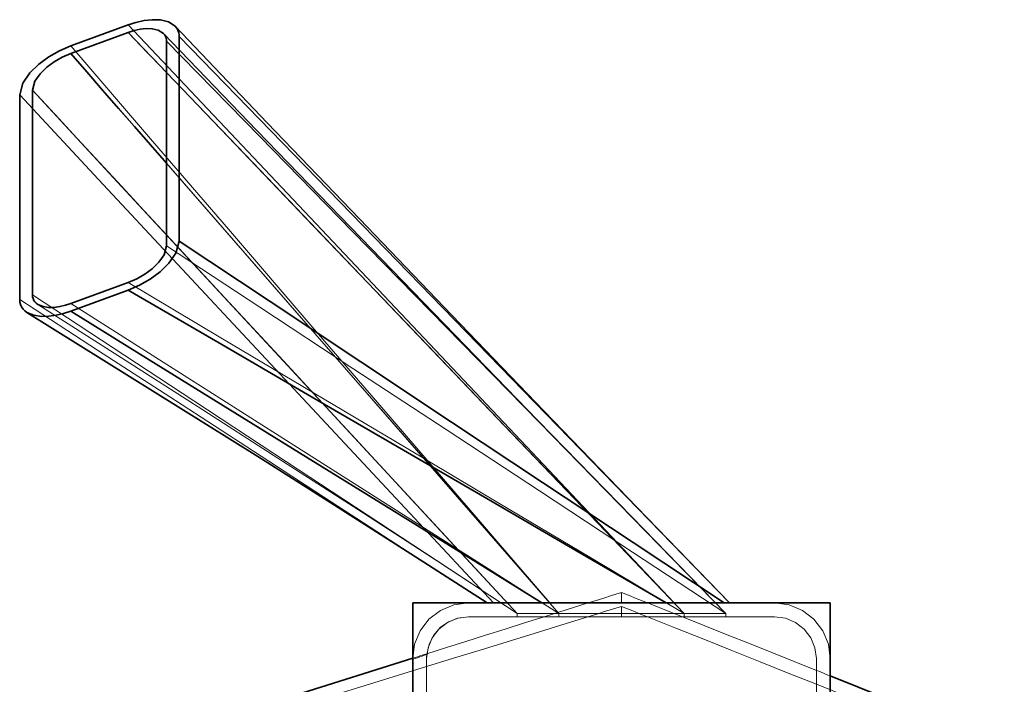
# Model space of a CAD drawing. Header units: millimetres. Extents: x 0 to 420, y 0 to 297.
# Tile 5 of 13: x 122.23 to 129.3, y 94.38 to 99.16. Entities that reach past the tile are written whole.
import ezdxf

# ---------------------------------------------------------------- set-up
doc = ezdxf.new("R2010")
doc.units = ezdxf.units.MM
doc.linetypes.add('DASHED', pattern=[1.524, 1.27, -0.254])
doc.layers.add('HIDDEN', color=7, linetype='DASHED', lineweight=13, true_color=0x969696)
doc.layers.add('OUTLINE', color=7, linetype='Continuous', lineweight=35, true_color=0x141414)

msp = doc.modelspace()

# ---------------------------------------------------------------- linework, layer by layer
at = {"layer": 'HIDDEN'}
for points in [[(123.3443, 99.1103), (123.2951, 99.1422), (123.2378, 99.1559), (123.1788, 99.1577), (123.1202, 99.1511), (123.0625, 99.1382), (123.0063, 99.1203)], [(126.9292, 94.9668), (126.2753, 95.6591), (125.6215, 96.3513), (124.9677, 97.0435), (124.3139, 97.7358), (123.6601, 98.428), (123.0063, 99.1203)], [(126.9292, 94.9668), (126.2753, 95.6591), (125.6215, 96.3513), (124.9677, 97.0435), (124.3139, 97.7358), (123.6601, 98.428), (123.0063, 99.1203)], [(123.0063, 99.0658), (123.0484, 99.0793), (123.0916, 99.0889), (123.1355, 99.0939), (123.1797, 99.0926), (123.2226, 99.0824), (123.2595, 99.0587)], [(123.373, 99.0364), (123.3722, 99.0499), (123.3699, 99.0633), (123.366, 99.0762), (123.3603, 99.0885), (123.353, 99.1), (123.3443, 99.1103)], [(123.0063, 99.0658), (122.5937, 98.9151)], [(127, 94.8918), (126.3344, 95.5875), (125.6688, 96.2832), (125.0031, 96.9788), (124.3375, 97.6745), (123.6719, 98.3701), (123.0063, 99.0658)], [(123.2595, 99.0587), (123.2661, 99.0509), (123.2717, 99.0423), (123.276, 99.033), (123.279, 99.0232), (123.2807, 99.0131), (123.2813, 99.0029)], [(127.3, 94.8918), (126.6244, 95.5842), (125.9498, 96.2775), (125.2762, 96.9718), (124.6033, 97.6668), (123.9311, 98.3625), (123.2595, 99.0587)], [(127.3, 94.8918), (126.6244, 95.5842), (125.9498, 96.2775), (125.2762, 96.9718), (124.6033, 97.6668), (123.9311, 98.3625), (123.2595, 99.0587)], [(127.3271, 94.9668), (126.6681, 95.6451), (126.0091, 96.3234), (125.3501, 97.0016), (124.691, 97.6799), (124.032, 98.3582), (123.373, 99.0364)], [(123.373, 99.0364), (123.373, 97.566)], [(122.5937, 98.9695), (122.5123, 98.9343), (122.4353, 98.8902), (122.3639, 98.8375), (122.3006, 98.7754), (122.2503, 98.7025), (122.227, 98.6177)], [(126.0355, 94.9668), (125.4619, 95.6339), (124.8882, 96.3011), (124.3146, 96.9682), (123.741, 97.6353), (123.1674, 98.3024), (122.5937, 98.9695)], [(126.0355, 94.9668), (125.4619, 95.6339), (124.8882, 96.3011), (124.3146, 96.9682), (123.741, 97.6353), (123.1674, 98.3024), (122.5937, 98.9695)], [(127.3, 94.8918), (126.6302, 95.577), (125.9604, 96.2622), (125.2907, 96.9474), (124.6209, 97.6326), (123.9511, 98.3177), (123.2813, 99.0029)], [(123.2813, 99.0029), (123.2813, 97.5325)], [(127.3, 94.8918), (126.6302, 95.577), (125.9604, 96.2622), (125.2907, 96.9474), (124.6209, 97.6326), (123.9511, 98.3177), (123.2813, 99.0029)], [(122.3187, 98.6512), (122.3361, 98.7148), (122.3739, 98.7695), (122.4214, 98.816), (122.4749, 98.8556), (122.5326, 98.8887), (122.5937, 98.9151)], [(126.1, 94.8918), (125.5156, 95.5624), (124.9312, 96.2329), (124.3469, 96.9034), (123.7625, 97.574), (123.1781, 98.2445), (122.5937, 98.9151)], [(127, 94.8918), (126.3802, 95.5396), (125.7604, 96.1873), (125.1407, 96.8351), (124.5209, 97.4828), (123.9011, 98.1306), (123.2813, 98.7784)], [(125.6301, 94.9668), (125.0629, 95.5753), (124.4957, 96.1838), (123.9286, 96.7923), (123.3614, 97.4007), (122.7942, 98.0092), (122.227, 98.6177)], [(125.6301, 94.9668), (125.0629, 95.5753), (124.4957, 96.1838), (123.9286, 96.7923), (123.3614, 97.4007), (122.7942, 98.0092), (122.227, 98.6177)], [(122.3187, 98.6512), (122.3187, 97.1807)], [(125.8, 94.8918), (125.2198, 95.5184), (124.6396, 96.1449), (124.0593, 96.7715), (123.4791, 97.3981), (122.8989, 98.0246), (122.3187, 98.6512)], [(126.1, 94.8918), (125.6302, 95.4309), (125.1604, 95.9699), (124.6907, 96.509), (124.2209, 97.048), (123.7511, 97.5871), (123.2813, 98.1261)], [(125.8, 94.8918), (125.3802, 95.3451), (124.9604, 95.7984), (124.5407, 96.2518), (124.1209, 96.7051), (123.7011, 97.1584), (123.2813, 97.6117)], [(123.0063, 97.2141), (123.0877, 97.2493), (123.1647, 97.2934), (123.2361, 97.3462), (123.2994, 97.4082), (123.3497, 97.4811), (123.373, 97.566)], [(127.2871, 94.9668), (126.6347, 95.4), (125.9824, 95.8332), (125.33, 96.2664), (124.6777, 96.6996), (124.0253, 97.1328), (123.373, 97.566)], [(123.2813, 97.5325), (123.2639, 97.4689), (123.2261, 97.4142), (123.1786, 97.3676), (123.1251, 97.3281), (123.0674, 97.295), (123.0063, 97.2686)], [(127.3, 94.8918), (126.6302, 95.3319), (125.9604, 95.772), (125.2907, 96.2122), (124.6209, 96.6523), (123.9511, 97.0924), (123.2813, 97.5325)], [(127.3, 94.8918), (126.6302, 95.3319), (125.9604, 95.772), (125.2907, 96.2122), (124.6209, 96.6523), (123.9511, 97.0924), (123.2813, 97.5325)], [(123.0063, 97.2686), (122.5937, 97.1179)], [(127, 94.8918), (126.3344, 95.288), (125.6688, 95.6841), (125.0031, 96.0802), (124.3375, 96.4763), (123.6719, 96.8725), (123.0063, 97.2686)], [(127, 94.8918), (126.3344, 95.288), (125.6688, 95.6841), (125.0031, 96.0802), (124.3375, 96.4763), (123.6719, 96.8725), (123.0063, 97.2686)], [(123.0063, 97.2141), (122.5937, 97.0634)], [(126.871, 94.9668), (126.2269, 95.3414), (125.5828, 95.7159), (124.9386, 96.0905), (124.2945, 96.465), (123.6504, 96.8396), (123.0063, 97.2141)], [(125.5845, 94.9668), (125.0249, 95.3302), (124.4653, 95.6936), (123.9058, 96.057), (123.3462, 96.4204), (122.7866, 96.7838), (122.227, 97.1472)], [(122.227, 97.1472), (122.2284, 97.1286), (122.2329, 97.1105), (122.2406, 97.0935), (122.2512, 97.0782), (122.2644, 97.0651), (122.2795, 97.0541)], [(125.5845, 94.9668), (125.0249, 95.3302), (124.4653, 95.6936), (123.9058, 96.057), (123.3462, 96.4204), (122.7866, 96.7838), (122.227, 97.1472)], [(125.8, 94.8918), (125.2198, 95.2733), (124.6396, 95.6548), (124.0593, 96.0363), (123.4791, 96.4178), (122.8989, 96.7993), (122.3187, 97.1807)], [(122.3571, 97.1115), (122.346, 97.1197), (122.3364, 97.1296), (122.3286, 97.1409), (122.323, 97.1536), (122.3197, 97.167), (122.3187, 97.1807)], [(125.8, 94.8918), (125.2198, 95.2733), (124.6396, 95.6548), (124.0593, 96.0363), (123.4791, 96.4178), (122.8989, 96.7993), (122.3187, 97.1807)], [(122.5937, 97.1179), (122.5551, 97.1053), (122.5155, 97.096), (122.4752, 97.0905), (122.4346, 97.0898), (122.3945, 97.0958), (122.3571, 97.1115)], [(126.1, 94.8918), (125.5156, 95.2628), (124.9312, 95.6338), (124.3469, 96.0048), (123.7625, 96.3758), (123.1781, 96.7469), (122.5937, 97.1179)], [(126.1, 94.8918), (125.5156, 95.2628), (124.9312, 95.6338), (124.3469, 96.0048), (123.7625, 96.3758), (123.1781, 96.7469), (122.5937, 97.1179)], [(122.2795, 97.0541), (122.3292, 97.0337), (122.3826, 97.026), (122.4365, 97.027), (122.4899, 97.0344), (122.5424, 97.0468), (122.5937, 97.0634)], [(122.2795, 97.0541), (122.2795, 97.0541), (122.2795, 97.0541), (122.2795, 97.0541), (122.2795, 97.0541), (122.2795, 97.0541), (122.2795, 97.0541)], [(125.8, 94.8918), (125.2287, 95.2657), (124.6561, 95.6375), (124.0824, 96.0076), (123.5079, 96.3765), (122.9328, 96.7444), (122.3571, 97.1115)], [(125.8, 94.8918), (125.2287, 95.2657), (124.6561, 95.6375), (124.0824, 96.0076), (123.5079, 96.3765), (122.9328, 96.7444), (122.3571, 97.1115)], [(125.9789, 94.9668), (125.4147, 95.3163), (124.8505, 95.6657), (124.2863, 96.0151), (123.7221, 96.3645), (123.1579, 96.714), (122.5937, 97.0634)], [(126.3118, 94.9668), (126.3515, 94.9793), (126.3912, 94.9918), (126.4309, 95.0043), (126.4706, 95.0168), (126.5103, 95.0293), (126.55, 95.0418)], [(126.3118, 94.9668), (126.3515, 94.9793), (126.3912, 94.9918), (126.4309, 95.0043), (126.4706, 95.0168), (126.5103, 95.0293), (126.55, 95.0418)], [(126.55, 95.0418), (126.5812, 95.0293), (126.6125, 95.0168), (126.6437, 95.0043), (126.675, 94.9918), (126.7062, 94.9793), (126.7375, 94.9668)], [(126.55, 94.9668), (126.55, 94.9793), (126.55, 94.9918), (126.55, 95.0043), (126.55, 95.0168), (126.55, 95.0293), (126.55, 95.0418)], [(126.55, 95.0418), (126.55, 95.0293), (126.55, 95.0168), (126.55, 95.0043), (126.55, 94.9918), (126.55, 94.9793), (126.55, 94.9668)], [(126.55, 95.0418), (126.5812, 95.0293), (126.6125, 95.0168), (126.6437, 95.0043), (126.675, 94.9918), (126.7062, 94.9793), (126.7375, 94.9668)], [(125.05, 94.5668), (125.05, 94.9668)], [(125.05, 94.5668), (125.0636, 94.6704), (125.1036, 94.7668), (125.1672, 94.8497), (125.25, 94.9132), (125.3465, 94.9532), (125.45, 94.9668)], [(125.05, 94.9668), (125.45, 94.9668)], [(125.05, 94.5668), (125.0636, 94.6704), (125.1036, 94.7668), (125.1672, 94.8497), (125.25, 94.9132), (125.3465, 94.9532), (125.45, 94.9668)], [(125.05, 94.9668), (128.05, 94.9668)], [(125.05, 94.9668), (125.45, 94.9668)], [(125.45, 94.9668), (125.3465, 94.9532), (125.25, 94.9132), (125.1672, 94.8497), (125.1036, 94.7668), (125.0636, 94.6704), (125.05, 94.5668)], [(125.05, 94.5668), (125.05, 94.9668)], [(125.05, 92.2168), (125.05, 94.9668)], [(125.45, 94.9668), (125.3465, 94.9532), (125.25, 94.9132), (125.1672, 94.8497), (125.1036, 94.7668), (125.0636, 94.6704), (125.05, 94.5668)], [(126.3118, 94.9668), (125.45, 94.9668)], [(125.45, 94.9668), (126.3118, 94.9668)], [(125.9789, 94.9668), (125.9131, 94.9668), (125.8474, 94.9668), (125.7816, 94.9668), (125.7159, 94.9668), (125.6501, 94.9668), (125.5844, 94.9668)], [(125.5844, 94.9668), (125.5844, 94.9668), (125.5844, 94.9668), (125.5844, 94.9668), (125.5845, 94.9668), (125.5845, 94.9668), (125.5845, 94.9668)], [(125.5845, 94.9668), (125.5845, 94.9668), (125.5845, 94.9668), (125.5844, 94.9668), (125.5844, 94.9668), (125.5844, 94.9668), (125.5844, 94.9668)], [(125.5844, 94.9668), (125.6501, 94.9668), (125.7159, 94.9668), (125.7816, 94.9668), (125.8474, 94.9668), (125.9131, 94.9668), (125.9789, 94.9668)], [(125.5845, 94.9668), (125.5921, 94.9668), (125.5997, 94.9668), (125.6073, 94.9668), (125.6149, 94.9668), (125.6225, 94.9668), (125.6301, 94.9668)], [(125.6301, 94.9668), (125.6225, 94.9668), (125.6149, 94.9668), (125.6073, 94.9668), (125.5997, 94.9668), (125.5921, 94.9668), (125.5845, 94.9668)], [(125.6301, 94.9668), (125.6977, 94.9668), (125.7652, 94.9668), (125.8328, 94.9668), (125.9004, 94.9668), (125.9679, 94.9668), (126.0355, 94.9668)], [(126.0355, 94.9668), (125.9679, 94.9668), (125.9004, 94.9668), (125.8328, 94.9668), (125.7652, 94.9668), (125.6977, 94.9668), (125.6301, 94.9668)], [(126.871, 94.9668), (126.7223, 94.9668), (126.5736, 94.9668), (126.425, 94.9668), (126.2763, 94.9668), (126.1276, 94.9668), (125.9789, 94.9668)], [(125.9789, 94.9668), (126.1276, 94.9668), (126.2763, 94.9668), (126.425, 94.9668), (126.5736, 94.9668), (126.7223, 94.9668), (126.871, 94.9668)], [(125.9942, 94.8668), (126.0472, 94.8835), (126.1001, 94.9002), (126.153, 94.9168), (126.206, 94.9335), (126.2589, 94.9502), (126.3118, 94.9668)], [(126.3118, 94.9668), (126.2589, 94.9502), (126.206, 94.9335), (126.153, 94.9168), (126.1001, 94.9002), (126.0472, 94.8835), (125.9942, 94.8668)], [(126.0355, 94.9668), (126.1845, 94.9668), (126.3334, 94.9668), (126.4823, 94.9668), (126.6313, 94.9668), (126.7802, 94.9668), (126.9292, 94.9668)], [(126.9292, 94.9668), (126.7802, 94.9668), (126.6313, 94.9668), (126.4823, 94.9668), (126.3334, 94.9668), (126.1845, 94.9668), (126.0355, 94.9668)], [(126.3075, 94.8668), (126.3479, 94.8793), (126.3883, 94.8918), (126.4287, 94.9043), (126.4692, 94.9168), (126.5096, 94.9293), (126.55, 94.9418)], [(126.3075, 94.8668), (126.3479, 94.8793), (126.3883, 94.8918), (126.4287, 94.9043), (126.4692, 94.9168), (126.5096, 94.9293), (126.55, 94.9418)], [(126.3118, 94.9668), (126.3515, 94.9668), (126.3912, 94.9668), (126.4309, 94.9668), (126.4706, 94.9668), (126.5103, 94.9668), (126.55, 94.9668)], [(126.55, 94.9668), (126.5103, 94.9668), (126.4706, 94.9668), (126.4309, 94.9668), (126.3912, 94.9668), (126.3515, 94.9668), (126.3118, 94.9668)], [(126.55, 94.9668), (126.5812, 94.9668), (126.6125, 94.9668), (126.6437, 94.9668), (126.675, 94.9668), (126.7062, 94.9668), (126.7375, 94.9668)], [(126.55, 94.9668), (126.5812, 94.9668), (126.6125, 94.9668), (126.6437, 94.9668), (126.675, 94.9668), (126.7062, 94.9668), (126.7375, 94.9668)], [(126.55, 94.8668), (126.55, 94.8793), (126.55, 94.8918), (126.55, 94.9043), (126.55, 94.9168), (126.55, 94.9293), (126.55, 94.9418)], [(126.55, 94.9418), (126.5812, 94.9293), (126.6125, 94.9168), (126.6437, 94.9043), (126.675, 94.8918), (126.7062, 94.8793), (126.7375, 94.8668)], [(126.55, 94.9418), (126.55, 94.9293), (126.55, 94.9168), (126.55, 94.9043), (126.55, 94.8918), (126.55, 94.8793), (126.55, 94.8668)], [(126.55, 94.9418), (126.5812, 94.9293), (126.6125, 94.9168), (126.6437, 94.9043), (126.675, 94.8918), (126.7062, 94.8793), (126.7375, 94.8668)], [(126.7375, 94.9668), (127.65, 94.9668)], [(126.7375, 94.9668), (126.7792, 94.9502), (126.8208, 94.9335), (126.8625, 94.9168), (126.9042, 94.9002), (126.9458, 94.8835), (126.9875, 94.8668)], [(127.65, 94.9668), (126.7375, 94.9668)], [(126.7375, 94.9668), (126.7792, 94.9502), (126.8208, 94.9335), (126.8625, 94.9168), (126.9042, 94.9002), (126.9458, 94.8835), (126.9875, 94.8668)], [(127.2871, 94.9668), (127.2177, 94.9668), (127.1484, 94.9668), (127.079, 94.9668), (127.0097, 94.9668), (126.9404, 94.9668), (126.871, 94.9668)], [(126.871, 94.9668), (126.9404, 94.9668), (127.0097, 94.9668), (127.079, 94.9668), (127.1484, 94.9668), (127.2177, 94.9668), (127.2871, 94.9668)], [(126.9292, 94.9668), (126.9955, 94.9668), (127.0618, 94.9668), (127.1282, 94.9668), (127.1945, 94.9668), (127.2608, 94.9668), (127.3271, 94.9668)], [(127.3271, 94.9668), (127.2608, 94.9668), (127.1945, 94.9668), (127.1282, 94.9668), (127.0618, 94.9668), (126.9955, 94.9668), (126.9292, 94.9668)], [(127.3271, 94.9668), (127.3204, 94.9668), (127.3138, 94.9668), (127.3071, 94.9668), (127.3004, 94.9668), (127.2937, 94.9668), (127.2871, 94.9668)], [(127.2871, 94.9668), (127.2937, 94.9668), (127.3004, 94.9668), (127.3071, 94.9668), (127.3138, 94.9668), (127.3204, 94.9668), (127.3271, 94.9668)], [(127.3271, 94.9668), (127.3271, 94.9668), (127.3271, 94.9668), (127.3271, 94.9668), (127.3271, 94.9668), (127.3271, 94.9668), (127.3271, 94.9668)], [(127.3271, 94.9668), (127.3271, 94.9668), (127.3271, 94.9668), (127.3271, 94.9668), (127.3271, 94.9668), (127.3271, 94.9668), (127.3271, 94.9668)], [(128.05, 94.5668), (128.0364, 94.6704), (127.9964, 94.7668), (127.9328, 94.8497), (127.85, 94.9132), (127.7535, 94.9532), (127.65, 94.9668)], [(127.65, 94.9668), (128.05, 94.9668)], [(128.05, 94.5668), (128.0364, 94.6704), (127.9964, 94.7668), (127.9328, 94.8497), (127.85, 94.9132), (127.7535, 94.9532), (127.65, 94.9668)], [(127.65, 94.9668), (128.05, 94.9668)], [(127.65, 94.9668), (127.7535, 94.9532), (127.85, 94.9132), (127.9328, 94.8497), (127.9964, 94.7668), (128.0364, 94.6704), (128.05, 94.5668)], [(127.65, 94.9668), (127.7535, 94.9532), (127.85, 94.9132), (127.9328, 94.8497), (127.9964, 94.7668), (128.0364, 94.6704), (128.05, 94.5668)], [(128.05, 94.5668), (128.05, 94.9668)], [(128.05, 92.2168), (128.05, 94.9668)], [(128.05, 94.5668), (128.05, 94.9668)], [(126.3075, 94.8668), (126.1146, 94.8072), (125.9216, 94.7475), (125.7287, 94.6879), (125.5358, 94.6282), (125.3429, 94.5686), (125.15, 94.5089)], [(125.15, 94.5089), (125.3429, 94.5686), (125.5358, 94.6282), (125.7287, 94.6879), (125.9216, 94.7475), (126.1146, 94.8072), (126.3075, 94.8668)], [(125.15, 94.5668), (125.1602, 94.6445), (125.1902, 94.7168), (125.2379, 94.779), (125.3, 94.8266), (125.3724, 94.8566), (125.45, 94.8668)], [(125.45, 94.8668), (125.3724, 94.8566), (125.3, 94.8266), (125.2379, 94.779), (125.1902, 94.7168), (125.1602, 94.6445), (125.15, 94.5668)], [(125.45, 94.8668), (125.377, 94.8578), (125.3085, 94.8313), (125.2484, 94.789), (125.2004, 94.7333), (125.1674, 94.6676), (125.1514, 94.5959)], [(125.1514, 94.5959), (125.1674, 94.6676), (125.2004, 94.7333), (125.2484, 94.789), (125.3085, 94.8313), (125.377, 94.8578), (125.45, 94.8668)], [(125.9942, 94.8668), (125.8539, 94.8226), (125.7135, 94.7784), (125.5731, 94.7342), (125.4328, 94.69), (125.2924, 94.6458), (125.152, 94.6016)], [(125.152, 94.6016), (125.2924, 94.6458), (125.4328, 94.69), (125.5731, 94.7342), (125.7135, 94.7784), (125.8539, 94.8226), (125.9942, 94.8668)], [(125.45, 94.8668), (125.9942, 94.8668)], [(125.45, 94.8668), (127.65, 94.8668)], [(127.65, 94.8668), (125.45, 94.8668)], [(125.9942, 94.8668), (125.45, 94.8668)], [(126.1, 94.8918), (126.05, 94.8918), (126, 94.8918), (125.95, 94.8918), (125.9, 94.8918), (125.85, 94.8918), (125.8, 94.8918)], [(125.8, 94.8918), (125.85, 94.8918), (125.9, 94.8918), (125.95, 94.8918), (126, 94.8918), (126.05, 94.8918), (126.1, 94.8918)], [(125.8, 94.8668), (125.8, 94.8918)], [(125.8, 94.8668), (125.8, 94.8918)], [(125.8, 94.8918), (125.85, 94.8918), (125.9, 94.8918), (125.95, 94.8918), (126, 94.8918), (126.05, 94.8918), (126.1, 94.8918)], [(125.8, 94.8668), (125.8, 94.8918)], [(125.8, 94.8668), (125.8, 94.8918)], [(126.1, 94.8918), (126.05, 94.8918), (126, 94.8918), (125.95, 94.8918), (125.9, 94.8918), (125.85, 94.8918), (125.8, 94.8918)], [(125.8, 94.8668), (125.85, 94.8668), (125.9, 94.8668), (125.95, 94.8668), (126, 94.8668), (126.05, 94.8668), (126.1, 94.8668)], [(126.1, 94.8668), (126.05, 94.8668), (126, 94.8668), (125.95, 94.8668), (125.9, 94.8668), (125.85, 94.8668), (125.8, 94.8668)], [(126.1, 94.8668), (126.05, 94.8668), (126, 94.8668), (125.95, 94.8668), (125.9, 94.8668), (125.85, 94.8668), (125.8, 94.8668)], [(125.8, 94.8668), (125.85, 94.8668), (125.9, 94.8668), (125.95, 94.8668), (126, 94.8668), (126.05, 94.8668), (126.1, 94.8668)], [(126.3075, 94.8668), (125.9942, 94.8668)], [(125.9942, 94.8668), (126.3075, 94.8668)], [(127, 94.8918), (126.1, 94.8918)], [(127, 94.8918), (126.1, 94.8918)], [(127, 94.8918), (126.1, 94.8918)], [(127, 94.8918), (126.1, 94.8918)], [(126.1, 94.8668), (126.1, 94.8918)], [(126.1, 94.8668), (126.1, 94.8918)], [(126.1, 94.8668), (126.1, 94.8918)], [(126.1, 94.8668), (126.1, 94.8918)], [(126.1, 94.8668), (127, 94.8668)], [(127, 94.8668), (126.1, 94.8668)], [(127, 94.8668), (126.1, 94.8668)], [(126.1, 94.8668), (127, 94.8668)], [(126.55, 94.8668), (126.5096, 94.8668), (126.4692, 94.8668), (126.4287, 94.8668), (126.3883, 94.8668), (126.3479, 94.8668), (126.3075, 94.8668)], [(126.3075, 94.8668), (126.3479, 94.8668), (126.3883, 94.8668), (126.4287, 94.8668), (126.4692, 94.8668), (126.5096, 94.8668), (126.55, 94.8668)], [(126.55, 94.8668), (126.5812, 94.8668), (126.6125, 94.8668), (126.6437, 94.8668), (126.675, 94.8668), (126.7062, 94.8668), (126.7375, 94.8668)], [(126.55, 94.8668), (126.5812, 94.8668), (126.6125, 94.8668), (126.6437, 94.8668), (126.675, 94.8668), (126.7062, 94.8668), (126.7375, 94.8668)], [(126.9875, 94.8668), (126.7375, 94.8668)], [(126.7375, 94.8668), (126.9396, 94.786), (127.1417, 94.7052), (127.3437, 94.6243), (127.5458, 94.5435), (127.7479, 94.4627), (127.95, 94.3818)], [(126.7375, 94.8668), (126.9875, 94.8668)], [(126.7375, 94.8668), (126.9396, 94.786), (127.1417, 94.7052), (127.3437, 94.6243), (127.5458, 94.5435), (127.7479, 94.4627), (127.95, 94.3818)], [(126.9875, 94.8668), (127.65, 94.8668)], [(127.65, 94.8668), (126.9875, 94.8668)], [(126.9875, 94.8668), (127.1479, 94.8027), (127.3083, 94.7385), (127.4687, 94.6743), (127.6292, 94.6102), (127.7896, 94.546), (127.95, 94.4818)], [(126.9875, 94.8668), (127.1479, 94.8027), (127.3083, 94.7385), (127.4687, 94.6743), (127.6292, 94.6102), (127.7896, 94.546), (127.95, 94.4818)], [(127, 94.8918), (127.05, 94.8918), (127.1, 94.8918), (127.15, 94.8918), (127.2, 94.8918), (127.25, 94.8918), (127.3, 94.8918)], [(127.3, 94.8918), (127.25, 94.8918), (127.2, 94.8918), (127.15, 94.8918), (127.1, 94.8918), (127.05, 94.8918), (127, 94.8918)], [(127.3, 94.8918), (127.25, 94.8918), (127.2, 94.8918), (127.15, 94.8918), (127.1, 94.8918), (127.05, 94.8918), (127, 94.8918)], [(127, 94.8918), (127.05, 94.8918), (127.1, 94.8918), (127.15, 94.8918), (127.2, 94.8918), (127.25, 94.8918), (127.3, 94.8918)], [(127, 94.8668), (127, 94.8918)], [(127, 94.8668), (127, 94.8918)], [(127, 94.8668), (127, 94.8918)], [(127, 94.8668), (127, 94.8918)], [(127, 94.8668), (127.05, 94.8668), (127.1, 94.8668), (127.15, 94.8668), (127.2, 94.8668), (127.25, 94.8668), (127.3, 94.8668)], [(127.3, 94.8668), (127.25, 94.8668), (127.2, 94.8668), (127.15, 94.8668), (127.1, 94.8668), (127.05, 94.8668), (127, 94.8668)], [(127, 94.8668), (127.05, 94.8668), (127.1, 94.8668), (127.15, 94.8668), (127.2, 94.8668), (127.25, 94.8668), (127.3, 94.8668)], [(127.3, 94.8668), (127.25, 94.8668), (127.2, 94.8668), (127.15, 94.8668), (127.1, 94.8668), (127.05, 94.8668), (127, 94.8668)], [(127.3, 94.8668), (127.3, 94.8918)], [(127.3, 94.8668), (127.3, 94.8918)], [(127.3, 94.8668), (127.3, 94.8918)], [(127.3, 94.8668), (127.3, 94.8918)], [(127.65, 94.8668), (127.7276, 94.8566), (127.8, 94.8266), (127.8621, 94.779), (127.9098, 94.7168), (127.9398, 94.6445), (127.95, 94.5668)], [(127.65, 94.8668), (127.7276, 94.8566), (127.8, 94.8266), (127.8621, 94.779), (127.9098, 94.7168), (127.9398, 94.6445), (127.95, 94.5668)], [(127.95, 94.5668), (127.9398, 94.6445), (127.9098, 94.7168), (127.8621, 94.779), (127.8, 94.8266), (127.7276, 94.8566), (127.65, 94.8668)], [(127.95, 94.5668), (127.9398, 94.6445), (127.9098, 94.7168), (127.8621, 94.779), (127.8, 94.8266), (127.7276, 94.8566), (127.65, 94.8668)], [(125.05, 94.5695), (125.067, 94.5749), (125.084, 94.5802), (125.101, 94.5856), (125.118, 94.5909), (125.135, 94.5963), (125.152, 94.6016)], [(125.05, 94.5695), (125.067, 94.5749), (125.084, 94.5802), (125.101, 94.5856), (125.118, 94.5909), (125.135, 94.5963), (125.152, 94.6016)], [(125.1514, 94.5959), (125.1345, 94.5902), (125.1176, 94.5845), (125.1007, 94.5789), (125.0838, 94.5732), (125.0669, 94.5675), (125.05, 94.5618)], [(125.1514, 94.5959), (125.1345, 94.5902), (125.1176, 94.5845), (125.1007, 94.5789), (125.0838, 94.5732), (125.0669, 94.5675), (125.05, 94.5618)], [(125.05, 94.5668), (125.05, 94.5618)], [(125.05, 94.5668), (125.05, 94.5618)], [(125.15, 94.5668), (125.1501, 94.5726), (125.1502, 94.5785), (125.1505, 94.5843), (125.1509, 94.5901), (125.1514, 94.5958), (125.152, 94.6016)], [(125.152, 94.6016), (125.1514, 94.5958), (125.1509, 94.5901), (125.1505, 94.5843), (125.1502, 94.5785), (125.1501, 94.5726), (125.15, 94.5668)], [(125.15, 94.5668), (125.15, 92.6168)], [(125.15, 92.6168), (125.15, 94.5668)], [(125.15, 94.5668), (125.15, 94.5089)], [(125.15, 94.5668), (125.15, 94.5089)], [(125.152, 94.6016), (125.1519, 94.6007), (125.1518, 94.5997), (125.1517, 94.5987), (125.1516, 94.5978), (125.1515, 94.5968), (125.1514, 94.5959)], [(125.1514, 94.5959), (125.1515, 94.5968), (125.1516, 94.5978), (125.1517, 94.5987), (125.1518, 94.5997), (125.1519, 94.6007), (125.152, 94.6016)], [(127.95, 94.5668), (127.95, 94.4818)], [(127.95, 94.5668), (127.95, 93.8609)], [(127.95, 93.8609), (127.95, 94.5668)], [(127.95, 94.4818), (127.95, 94.5668)], [(128.05, 94.5668), (128.05, 94.4418)], [(128.05, 94.5668), (128.05, 94.4418)], [(122.4995, 93.6893), (122.9412, 93.8259), (123.383, 93.9625), (123.8247, 94.0991), (124.2665, 94.2357), (124.7082, 94.3723), (125.15, 94.5089)], [(122.4995, 93.6893), (122.9412, 93.8259), (123.383, 93.9625), (123.8247, 94.0991), (124.2665, 94.2357), (124.7082, 94.3723), (125.15, 94.5089)], [(125.05, 94.2057), (125.05, 94.2651), (125.05, 94.3244), (125.05, 94.3837), (125.05, 94.4431), (125.05, 94.5024), (125.05, 94.5618)], [(125.05, 94.5618), (125.05, 94.5024), (125.05, 94.4431), (125.05, 94.3837), (125.05, 94.3244), (125.05, 94.2651), (125.05, 94.2057)], [(125.15, 94.2348), (125.15, 94.2805), (125.15, 94.3262), (125.15, 94.3718), (125.15, 94.4175), (125.15, 94.4632), (125.15, 94.5089)], [(125.15, 94.5089), (125.15, 94.4632), (125.15, 94.4175), (125.15, 94.3718), (125.15, 94.3262), (125.15, 94.2805), (125.15, 94.2348)], [(127.95, 94.4818), (127.95, 94.3818)], [(127.95, 94.4818), (127.9667, 94.4752), (127.9833, 94.4685), (128, 94.4618), (128.0167, 94.4552), (128.0333, 94.4485), (128.05, 94.4418)], [(127.95, 94.4818), (127.95, 94.3818)], [(127.95, 94.4818), (127.9667, 94.4752), (127.9833, 94.4685), (128, 94.4618), (128.0167, 94.4552), (128.0333, 94.4485), (128.05, 94.4418)], [(128.05, 94.0418), (128.05, 94.1085), (128.05, 94.1752), (128.05, 94.2418), (128.05, 94.3085), (128.05, 94.3752), (128.05, 94.4418)], [(128.05, 94.4418), (128.05, 94.3752), (128.05, 94.3085), (128.05, 94.2418), (128.05, 94.1752), (128.05, 94.1085), (128.05, 94.0418)], [(127.95, 94.3818), (127.95, 94.3318), (127.95, 94.2818), (127.95, 94.2318), (127.95, 94.1818), (127.95, 94.1318), (127.95, 94.0818)], [(127.95, 94.3818), (128.175, 94.2918), (128.4, 94.2018), (128.625, 94.1118), (128.85, 94.0218), (129.075, 93.9318), (129.3, 93.8418)], [(127.95, 94.3818), (128.175, 94.2918), (128.4, 94.2018), (128.625, 94.1118), (128.85, 94.0218), (129.075, 93.9318), (129.3, 93.8418)]]:
    msp.add_lwpolyline(points, dxfattribs=at)
at = {"layer": 'OUTLINE'}
for points in [[(123.0063, 99.1203), (122.5937, 98.9695)], [(123.0063, 99.1203), (122.5937, 98.9695)], [(123.0063, 99.1203), (123.0625, 99.1382), (123.1202, 99.1511), (123.1788, 99.1577), (123.2378, 99.1559), (123.2951, 99.1422), (123.3443, 99.1103)], [(123.2595, 99.0587), (123.2226, 99.0824), (123.1797, 99.0926), (123.1355, 99.0939), (123.0916, 99.0889), (123.0484, 99.0793), (123.0063, 99.0658)], [(123.3443, 99.1103), (123.353, 99.1), (123.3603, 99.0885), (123.366, 99.0762), (123.3699, 99.0633), (123.3722, 99.0499), (123.373, 99.0364)], [(127.3271, 94.9668), (126.6605, 95.6547), (125.9953, 96.3439), (125.3312, 97.0342), (124.6681, 97.7255), (124.0059, 98.4176), (123.3443, 99.1103)], [(127.3271, 94.9668), (126.6605, 95.6547), (125.9953, 96.3439), (125.3312, 97.0342), (124.6681, 97.7255), (124.0059, 98.4176), (123.3443, 99.1103)], [(123.0063, 99.0658), (122.5937, 98.9151)], [(123.2813, 98.7784), (123.2355, 98.8263), (123.1896, 98.8742), (123.1438, 98.9221), (123.0979, 98.97), (123.0521, 99.0179), (123.0063, 99.0658)], [(123.2813, 99.0029), (123.2807, 99.0131), (123.279, 99.0232), (123.276, 99.033), (123.2717, 99.0423), (123.2661, 99.0509), (123.2595, 99.0587)], [(123.373, 97.566), (123.373, 99.0364)], [(127.3271, 94.9668), (126.6681, 95.6451), (126.0091, 96.3234), (125.3501, 97.0016), (124.691, 97.6799), (124.032, 98.3582), (123.373, 99.0364)], [(122.227, 98.6177), (122.2503, 98.7025), (122.3006, 98.7754), (122.3639, 98.8375), (122.4353, 98.8902), (122.5123, 98.9343), (122.5937, 98.9695)], [(123.2813, 97.5325), (123.2813, 99.0029)], [(122.5937, 98.9151), (122.5326, 98.8887), (122.4749, 98.8556), (122.4214, 98.816), (122.3739, 98.7695), (122.3361, 98.7148), (122.3187, 98.6512)], [(123.2813, 98.1261), (123.1667, 98.2576), (123.0521, 98.3891), (122.9375, 98.5206), (122.8229, 98.6521), (122.7083, 98.7836), (122.5937, 98.9151)], [(122.227, 97.1472), (122.227, 98.6177)], [(122.227, 98.6177), (122.227, 97.1472)], [(122.3187, 97.1807), (122.3187, 98.6512)], [(123.2813, 97.6117), (123.1209, 97.7849), (122.9604, 97.9582), (122.8, 98.1314), (122.6396, 98.3047), (122.4791, 98.4779), (122.3187, 98.6512)], [(123.373, 97.566), (123.3497, 97.4811), (123.2994, 97.4082), (123.2361, 97.3462), (123.1647, 97.2934), (123.0877, 97.2493), (123.0063, 97.2141)], [(127.2871, 94.9668), (126.6347, 95.4), (125.9824, 95.8332), (125.33, 96.2664), (124.6777, 96.6996), (124.0253, 97.1328), (123.373, 97.566)], [(123.0063, 97.2686), (123.0674, 97.295), (123.1251, 97.3281), (123.1786, 97.3676), (123.2261, 97.4142), (123.2639, 97.4689), (123.2813, 97.5325)], [(123.0063, 97.2686), (122.5937, 97.1179)], [(123.0063, 97.2141), (122.5937, 97.0634)], [(126.871, 94.9668), (126.2269, 95.3414), (125.5828, 95.7159), (124.9386, 96.0905), (124.2945, 96.465), (123.6504, 96.8396), (123.0063, 97.2141)], [(122.2795, 97.0541), (122.2644, 97.0651), (122.2512, 97.0782), (122.2406, 97.0935), (122.2329, 97.1105), (122.2284, 97.1286), (122.227, 97.1472)], [(122.3187, 97.1807), (122.3197, 97.167), (122.323, 97.1536), (122.3286, 97.1409), (122.3364, 97.1296), (122.346, 97.1197), (122.3571, 97.1115)], [(122.3571, 97.1115), (122.3945, 97.0958), (122.4346, 97.0898), (122.4752, 97.0905), (122.5155, 97.096), (122.5551, 97.1053), (122.5937, 97.1179)], [(122.5937, 97.0634), (122.5424, 97.0468), (122.4899, 97.0344), (122.4365, 97.027), (122.3826, 97.026), (122.3292, 97.0337), (122.2795, 97.0541)], [(125.5844, 94.9668), (125.0366, 95.3195), (124.4873, 95.6697), (123.9366, 96.0178), (123.385, 96.3644), (122.8325, 96.7097), (122.2795, 97.0541)], [(125.5844, 94.9668), (125.0366, 95.3195), (124.4873, 95.6697), (123.9366, 96.0178), (123.385, 96.3644), (122.8325, 96.7097), (122.2795, 97.0541)], [(125.9789, 94.9668), (125.4147, 95.3163), (124.8505, 95.6657), (124.2863, 96.0151), (123.7221, 96.3645), (123.1579, 96.714), (122.5937, 97.0634)], [(125.05, 94.9668), (128.05, 94.9668)], [(125.05, 92.2168), (125.05, 94.9668)], [(128.05, 92.2168), (128.05, 94.9668)], [(122.4128, 93.7391), (122.8523, 93.8775), (123.2919, 94.0159), (123.7314, 94.1543), (124.1709, 94.2927), (124.6105, 94.4311), (125.05, 94.5695)], [(122.4128, 93.7391), (122.8523, 93.8775), (123.2919, 94.0159), (123.7314, 94.1543), (124.1709, 94.2927), (124.6105, 94.4311), (125.05, 94.5695)], [(128.05, 94.4418), (128.2583, 94.3585), (128.4667, 94.2752), (128.675, 94.1918), (128.8833, 94.1085), (129.0917, 94.0252), (129.3, 93.9418)], [(128.05, 94.4418), (128.2583, 94.3585), (128.4667, 94.2752), (128.675, 94.1918), (128.8833, 94.1085), (129.0917, 94.0252), (129.3, 93.9418)]]:
    msp.add_lwpolyline(points, dxfattribs=at)

doc.saveas('drawing.dxf')
